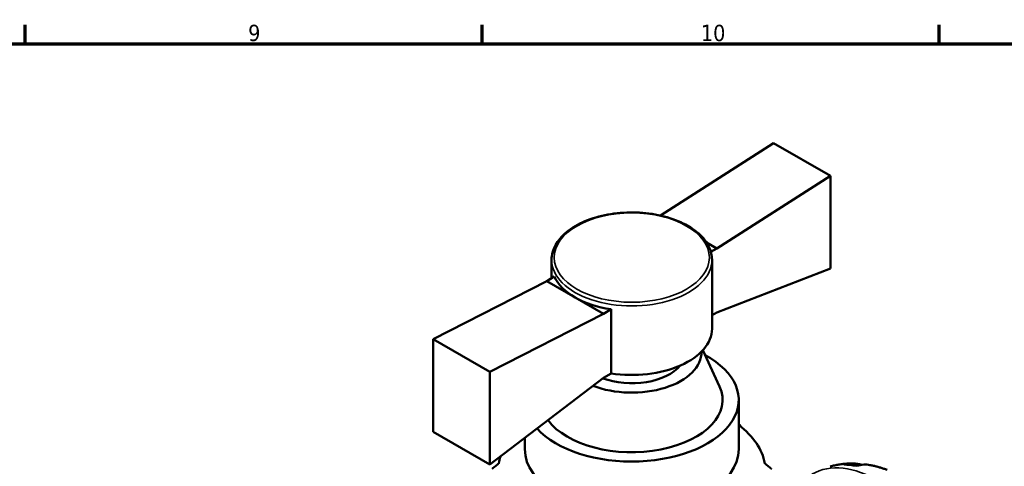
# Model space of a CAD drawing. Header units: millimetres. Extents: x 0 to 896, y 0 to 747.
# Tile 9 of 10: x 560 to 711, y 509 to 578. Entities that reach past the tile are written whole.
import ezdxf

# ---------------------------------------------------------------- set-up
doc = ezdxf.new("R2010")
doc.units = ezdxf.units.MM
for name, color, linetype, lineweight in [('Border (ISO)', 7, 'Continuous', 70), ('Visible (ISO)', 7, 'Continuous', 50), ('Visible Narrow (ISO)', 7, 'Continuous', 35)]:
    doc.layers.add(name, color=color, linetype=linetype, lineweight=lineweight)
doc.styles.add('Note Text (ISO)', font='tahoma.ttf')

# ---------------------------------------------------------------- blocks, each defined once
blk = doc.blocks.new('Borders Default Border')
at = {"layer": 'Border (ISO)'}
for p, q in [((560.67, 574), (560.67, 576.9)), ((630.75, 574), (630.75, 576.9)), ((700.83, 574), (700.83, 576.9))]:
    blk.add_line(p, q, dxfattribs=at)
at = {"layer": 'Border (ISO)', "flags": 128}
blk.add_lwpolyline([(20, 20), (20, 574), (821, 574), (821, 20), (20, 20)], dxfattribs=at)
at = {"layer": 'Border (ISO)', "color": 232, "true_color": 0xca0064, "char_height": 2.5, "attachment_point": 7, "style": 'Note Text (ISO)'}
for s, insert in [('9', (594.88, 574.35)), ('10', (664.29, 574.35))]:
    blk.add_mtext(s, dxfattribs=dict(at, insert=insert))

msp = doc.modelspace()

# ---------------------------------------------------------------- linework, layer by layer
at = {"layer": 'Visible (ISO)'}
for p, q in [((658.086, 547.65), (675.438, 558.732)), ((675.438, 558.732), (684.136, 553.723)), ((684.136, 553.723), (666.741, 542.615)), ((684.136, 539.535), (684.136, 553.723)), ((665.146, 543.533), (666.741, 542.615)), ((666.741, 542.615), (665.823, 542.086)), ((641.395, 540.867), (641.395, 538.036)), ((665.995, 540.867), (665.995, 530.288)), ((666.741, 532.792), (684.136, 539.535)), ((640.649, 537.606), (623.254, 528.681)), ((641.814, 538.277), (640.649, 537.606)), ((640.649, 537.606), (644.997, 535.102)), ((644.997, 535.102), (649.346, 532.598)), ((650.511, 533.269), (649.346, 532.598)), ((650.511, 533.269), (650.511, 523.446)), ((631.951, 523.672), (649.346, 532.598)), ((666.741, 532.792), (665.995, 532.362)), ((623.254, 528.681), (623.254, 514.492)), ((623.254, 528.681), (631.951, 523.672)), ((664.585, 526.995), (667.149, 521.428)), ((631.951, 509.484), (631.951, 523.672)), ((649.346, 522.775), (631.951, 509.484)), ((650.511, 523.446), (649.346, 522.775)), ((670.095, 519.373), (670.095, 511.811)), ((670.296, 515.385), (670.296, 515.511)), ((623.254, 514.492), (631.951, 509.484)), ((637.295, 513.566), (637.295, 511.811))]:
    msp.add_line(p, q, dxfattribs=at)
for centre, major_axis, ratio, start_param, end_param in [((653.695, 540.11), (-12.3, 0), 0.5758617, 0.2617994, 0.7853982), ((653.695, 540.11), (12.3, 0), 0.5758617, 3.9269908, 4.4505896), ((653.695, 530.288), (12.3, 0), 0.5758617, 4.4505896, 6.2831853), ((653.695, 519.373), (16.4, 0), 0.5758617, 3.6236848, 7.0996127), ((653.695, 526.649), (10.68, 0), 0.5758617, 4.1205839, 6.3031351), ((653.695, 526.649), (-8.2, 0), 0.5758617, 0.995358, 2.7015264), ((653.695, 519.373), (13.92, 0), 0.5758617, 3.5372951, 6.5424526), ((653.695, 507.621), (-21.525, 0), 0.5758617, 3.8316082, 3.8461401), ((653.695, 508.459), (20.5, 0), 0.5758617, 0.1001674, 0.6435011), ((653.695, 511.811), (16.4, 0), 0.5758617, 3.1415927, 6.2831853), ((653.695, 508.459), (-20.5, 0), 0.5758617, 6.0900474, 6.1830179), ((692.656, 490.877), (-10.15, 17.625), 0.5780931, 6.1271244, 6.13806), ((692.656, 490.877), (-10.15, 17.625), 0.5780931, 5.818858, 5.9659818)]:
    msp.add_ellipse(centre, major_axis=major_axis, ratio=ratio, start_param=start_param, end_param=end_param, dxfattribs=at)
for points, knots in [([(641.395, 540.867), (641.395, 541.623), (641.595, 542.378), (642.372, 543.823), (642.962, 544.51), (644.485, 545.757), (645.43, 546.311), (647.567, 547.216), (648.761, 547.565), (651.27, 548.024), (652.585, 548.135), (655.207, 548.11), (656.514, 547.974), (658.991, 547.468), (660.162, 547.098), (662.252, 546.153), (663.17, 545.578), (664.653, 544.275), (665.218, 543.546), (665.85, 542.155), (665.995, 541.511), (665.995, 540.867)], [3.9269908, 3.9269908, 3.9269908, 3.9269908, 4.2271809, 4.2271809, 4.5398758, 4.5398758, 4.8642903, 4.8642903, 5.1898432, 5.1898432, 5.5144344, 5.5144344, 5.8386409, 5.8386409, 6.1633155, 6.1633155, 6.4889404, 6.4889404, 6.8127909, 6.8127909, 7.0685835, 7.0685835, 7.0685835, 7.0685835]), ([(684.309, 509.225), (684.525, 509.282), (684.741, 509.332), (685.175, 509.422), (685.392, 509.46), (685.825, 509.526), (686.041, 509.554), (686.472, 509.597), (686.687, 509.613), (687.114, 509.635), (687.326, 509.641), (687.537, 509.642)], [5.65597504, 5.65597504, 5.65597504, 5.65597504, 5.68851407, 5.68851407, 5.72105311, 5.72105311, 5.75359214, 5.75359214, 5.78613117, 5.78613117, 5.81867021, 5.81867021, 5.81867021, 5.81867021]), ([(686.191, 509.452), (686.592, 509.566), (687.003, 509.626), (687.773, 509.652), (688.203, 509.618), (688.748, 509.502), (688.869, 509.471), (688.989, 509.436)], [0.15177306, 0.15177306, 0.15177306, 0.15177306, 0.29590525, 0.29590525, 0.44401998, 0.44401998, 0.48656488, 0.48656488, 0.48656488, 0.48656488]), ([(690.208, 509.392), (689.888, 509.452), (689.561, 509.472), (688.908, 509.441), (688.526, 509.378), (688.144, 509.263)], [4.33640154, 4.33640154, 4.33640154, 4.33640154, 4.46383735, 4.46383735, 4.60796955, 4.60796955, 4.60796955, 4.60796955]), ([(690.208, 509.392), (690.391, 509.357), (690.572, 509.32), (690.93, 509.238), (691.108, 509.194), (691.46, 509.101), (691.634, 509.051), (691.98, 508.947), (692.151, 508.892), (692.49, 508.777), (692.658, 508.717), (692.824, 508.654)], [5.96040276, 5.96040276, 5.96040276, 5.96040276, 5.99059331, 5.99059331, 6.02078385, 6.02078385, 6.0509744, 6.0509744, 6.08116494, 6.08116494, 6.11135549, 6.11135549, 6.11135549, 6.11135549])]:
    msp.add_open_spline(points, degree=3, knots=knots, dxfattribs=at)
for points, weights in [([(670.095, 515.627), (670.195, 515.57), (670.296, 515.511)], [1.48547249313, 1.47657015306, 1.46765641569]), ([(633.298, 509.64), (632.795, 509.231), (632.268, 508.802)], [1.53436807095, 1.50109242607, 1.46765641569]), ([(675.122, 508.802), (674.595, 509.231), (674.092, 509.64)], [1.46765641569, 1.50109242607, 1.53436807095])]:
    msp.add_rational_spline(points, weights, degree=2, dxfattribs=at)
msp.add_open_spline([(684.309, 509.225), (684.277, 509.217), (684.245, 509.208), (684.214, 509.199)], degree=3, dxfattribs=at)
at = {"layer": 'Visible Narrow (ISO)'}
msp.add_ellipse((653.695, 541.202), major_axis=(11.89, 0), ratio=0.5758617, dxfattribs=at)
for centre, major_axis, ratio, start_param, end_param in [((653.695, 540.867), (-12.3, 0), 0.5758617, 0, 3.1415927), ((691.525, 490.225), (-10.23, 17.765), 0.5780931, 3.1415927, 6.2831853)]:
    msp.add_ellipse(centre, major_axis=major_axis, ratio=ratio, start_param=start_param, end_param=end_param, dxfattribs=at)

# ---------------------------------------------------------------- block references
msp.add_blockref('Borders Default Border', (0, 0))

doc.saveas('drawing.dxf')
